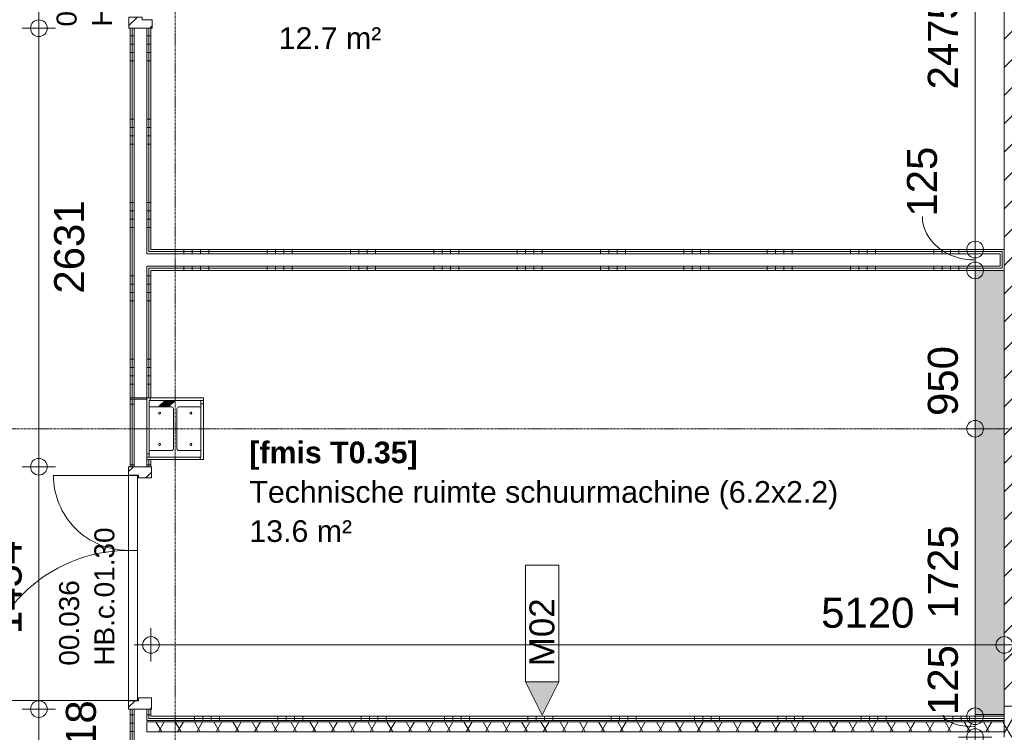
# Model space of a CAD drawing. Header units: millimetres. Extents: x 522 to 75900, y -25803 to 58941.
# Tile 113 of 134: x 43267 to 49175, y 26179 to 30454. Entities that reach past the tile are written whole.
import ezdxf

# ---------------------------------------------------------------- set-up
doc = ezdxf.new("R2010")
doc.units = ezdxf.units.MM
for name, pattern in [('Dash', [6.35, 3.175, -3.175]), ('Dot', [4.7625, 0, -4.7625]), ('Grid Line', [22.225, 12.7, -3.175, 3.175, -3.175])]:
    doc.linetypes.add(name, pattern=pattern)
for name, color, linetype, lineweight in [('00_Algemeen', 7, 'Dot', 9), ('00_Algemeen-100', 7, 'Continuous', 9), ('22_Metselwerk', 7, 'Continuous', 9), ('25_Metaalconstructiewerk', 7, 'Continuous', 9), ('30_Kozijnen-ramen-deuren', 7, 'Continuous', 9), ('42_Dekvloeren en vloersystemen', 7, 'Continuous', 9), ('42_Dekvloeren en vloersystemen_HATCH', 7, 'Continuous', 9)]:
    doc.layers.add(name, color=color, linetype=linetype, lineweight=lineweight)
doc.styles.add('Arial', font='arial.ttf', dxfattribs={"height": 180})
doc.styles.add('Arial_1', font='arial.ttf', dxfattribs={"height": 130})
doc.styles.add('Arial_3', font='arial.ttf', dxfattribs={"height": 150})
doc.styles.add('Arial_4', font='arial.ttf', dxfattribs={"height": 120})
doc.styles.add('Arial_B', font='arialbd.ttf', dxfattribs={"height": 130})
doc.dimstyles.new('1_8mm_continuous_mm_zwart', dxfattribs={"dimscale": 304.8, "dimtxt": 183.646692, "dimasz": 0.328084, "dimexe": 0.328084, "dimexo": 0.0625, "dimgap": 0.164042, "dimtad": 1, "dimdec": 0, "dimzin": 0, "dimdsep": 46, "dimtxsty": 'Arial', "dimblk1": 'DOTBLANK', "dimblk2": 'DOTBLANK', "dimsah": 1, "dimcen": 0.09, "dimdle": 0.328084, "dimazin": 0, "dimtfac": 1, "dimtdec": 4, "dimtix": 1, "dimtmove": 0, "dimatfit": 3, "dimfxl": 0.328084, "dimfxlon": 1, "dimtvp": 1, "dimtolj": 1, "dimtzin": 0, "dimarcsym": 2})
doc.dimstyles.new('1_8mm_continuous_mm_zwart_1', dxfattribs={"dimscale": 304.8, "dimtxt": 183.646692, "dimasz": 0.328084, "dimexe": 0.328084, "dimexo": 0.0625, "dimgap": 0.164042, "dimtad": 1, "dimdec": 0, "dimzin": 0, "dimdsep": 46, "dimtxsty": 'Arial', "dimblk1": 'DOTBLANK', "dimblk2": 'DOTBLANK', "dimsah": 1, "dimcen": 0.09, "dimdle": 0.328084, "dimazin": 0, "dimtfac": 1, "dimtdec": 4, "dimtix": 1, "dimtmove": 2, "dimatfit": 3, "dimfxl": 0.328084, "dimfxlon": 1, "dimtvp": 1, "dimtolj": 1, "dimtzin": 0, "dimarcsym": 2})
doc.dimstyles.new('1_8mm_continuous_mm_zwart_2', dxfattribs={"dimscale": 304.8, "dimtxt": 183.646692, "dimasz": 0.328084, "dimexe": 0.328084, "dimexo": 0.0625, "dimgap": 0.164042, "dimtad": 1, "dimdec": 0, "dimzin": 0, "dimdsep": 46, "dimtxsty": 'Arial', "dimblk1": 'DOTBLANK', "dimblk2": 'DOTBLANK', "dimsah": 1, "dimcen": 0.09, "dimdle": 0.328084, "dimazin": 0, "dimtfac": 1, "dimtdec": 4, "dimtix": 1, "dimtmove": 1, "dimatfit": 3, "dimfxl": 0.328084, "dimfxlon": 1, "dimtvp": 1, "dimtolj": 1, "dimtzin": 0, "dimarcsym": 2})
doc.dimstyles.new('1_8mm_continuous_mm_zwart_3', dxfattribs={"dimscale": 304.8, "dimtxt": 183.646692, "dimasz": 0.328084, "dimexe": 0.328084, "dimexo": 0.0625, "dimgap": 0.164042, "dimtad": 1, "dimdec": 0, "dimzin": 0, "dimdsep": 46, "dimtxsty": 'Arial', "dimblk1": 'DOTBLANK', "dimblk2": 'DOTBLANK', "dimsah": 1, "dimcen": 0.09, "dimdle": 0.328084, "dimazin": 0, "dimtfac": 1, "dimtdec": 4, "dimtix": 1, "dimtmove": 0, "dimatfit": 3, "dimfxl": 0.328084, "dimfxlon": 1, "dimtvp": 1, "dimtolj": 1, "dimtzin": 0, "dimarcsym": 2})
pattern_1 = [(180, (44055, 27182.5), (-6e-14, -500), []), (180, (44055, 27232.5), (-6e-14, -500), []), (180, (44055, 27282.5), (-6e-14, -500), []), (180, (44055, 27332.5), (-6e-14, -500), [])]
pattern_2 = [(90, (46752.5, 28950), (-500, -1e-11), []), (90, (46802.5, 28950), (-500, -1e-11), []), (90, (46852.5, 28950), (-500, -1e-11), []), (90, (46902.5, 28950), (-500, -1e-11), [])]
pattern_3 = [(90, (46815, 26150), (-500, -1e-11), []), (90, (46865, 26150), (-500, -1e-11), []), (90, (46915, 26150), (-500, -1e-11), []), (90, (46965, 26150), (-500, -1e-11), [])]
pattern_4 = [(180, (44055, 31207.5), (8e-13, -500), []), (180, (44055, 31257.5), (8e-13, -500), []), (180, (44055, 31307.5), (8e-13, -500), []), (180, (44055, 31357.5), (8e-13, -500), [])]
pattern_5 = [(4e-13, (43930, 27796.25), (-3e-12, 500), []), (4e-13, (43930, 27746.25), (-3e-12, 500), []), (4e-13, (43930, 27696.25), (-3e-12, 500), []), (4e-13, (43930, 27646.25), (-3e-12, 500), [])]
pattern_6 = [(180, (44055, 28767.5), (2e-12, -500), []), (180, (44055, 28817.5), (2e-12, -500), []), (180, (44055, 28867.5), (2e-12, -500), []), (180, (44055, 28917.5), (2e-12, -500), [])]

# ---------------------------------------------------------------- blocks, each defined once
blk = doc.blocks.new('28_SCO_TLB_IN_steel S355_HEM - HE300M-V12-100 - Plattegrond - Begane grond')
at = {"layer": '25_Metaalconstructiewerk', "lineweight": 13}
h = blk.add_hatch(dxfattribs=at)
h.set_pattern_fill('FP_135', color=256, style=0, pattern_type=2)
h.set_pattern_definition([(45, (-44200, -28000), (-500, 500), []), (45, (-44030, -28000), (-500, 500), []), (45, (-44020, -28000), (-500, 500), []), (45, (-44010, -28000), (-500, 500), []), (45, (-44000, -28000), (-500, 500), []), (45, (-43990, -28000), (-500, 500), []), (45, (-43980, -28000), (-500, 500), []), (45, (-43970, -28000), (-500, 500), [])])
h.paths.add_polyline_path([(-155, -170), (155, -170), (155, -131), (22.5, -131), (14, -127.5), (10.5, -119), (10.5, 119), (14, 127.5), (22.5, 131), (155, 131), (155, 170), (-155, 170), (-155, 131), (-22.5, 131), (-14, 127.5), (-10.5, 119), (-10.5, -119), (-14, -127.5), (-22.5, -131), (-155, -131)], flags=0)
for p, q in [((155, 170), (-155, 170)), ((-155, 170), (-155, 131)), ((-155, 131), (-22.5, 131)), ((-10.5, 119), (-10.5, -119)), ((10.5, -119), (10.5, 119)), ((22.5, 131), (155, 131)), ((155, 131), (155, 170)), ((-22.5, -131), (-155, -131)), ((-155, -131), (-155, -170)), ((-155, -170), (155, -170)), ((155, -131), (22.5, -131)), ((155, -170), (155, -131))]:
    blk.add_line(p, q, dxfattribs=at)
for centre, start, end in [((-22.5, 119), 0, 90), ((22.5, 119), 90, 180), ((-22.5, -119), 270, 0), ((22.5, -119), 180, 270)]:
    blk.add_arc(centre, 12, start, end, dxfattribs=at)
blk = doc.blocks.new('28_ARC_staal - bevestiging - voetplaat 4 ankers lxbxt_f - 500x500x20 stelruimte 20 200-200 inboordiepte 500-3222366-100 - Plattegrond - Begane grond')
at = {"layer": '25_Metaalconstructiewerk', "lineweight": 13}
for centre, start, end in [((-93.9, 93.9), 0, 180), ((-93.9, 93.9), 180, 360), ((93.9, 93.9), 0, 180), ((93.9, 93.9), 180, 360), ((-93.9, -93.9), 0, 180), ((-93.9, -93.9), 180, 360), ((93.9, -93.9), 0, 180), ((93.9, -93.9), 180, 360)]:
    blk.add_arc(centre, 6, start, end, dxfattribs=at)
blk = doc.blocks.new('FRA_R12_AWT_CON_Betonwerk_R20_rvt-1-100 - Plattegrond - Begane grond')
at = {"layer": '42_Dekvloeren en vloersystemen_HATCH', "lineweight": 5, "true_color": 0xf5f5f5}
h = blk.add_hatch(color=7, dxfattribs=at)
h.paths.add_polyline_path([(49000, 26275), (49175, 26275), (49175, 26285), (49000, 26285)], flags=0)
h.paths.add_polyline_path([(49325, 31972.5), (52758.6, 31972.5), (52758.6, 32084.4), (49325, 32084.4), (49325, 31999.7)], flags=0)
h.paths.add_polyline_path([(51760, 51385), (51765, 51385), (51765, 51965), (50985, 51965), (50985, 51385), (51140.7, 51385)], flags=0)
h.paths.add_polyline_path([(51140.7, 51390), (50990, 51390), (50990, 51960), (51760, 51960), (51760, 51390)], flags=0)
h = blk.add_hatch(color=7, dxfattribs=at)
h.paths.add_polyline_path([(49175, 26285), (49174.6, 28950), (49000, 28950), (49000, 26285)], flags=0)
h.paths.add_polyline_path([(51140.7, 26485), (53075, 26485), (53075, 26564), (53026.7, 26564), (53026.7, 27629.9), (53075, 27629.9), (53075, 28807.5), (49325, 28807.5), (49325, 26485), (49516, 26485)], flags=0)
h.paths.add_polyline_path([(50100, 27146.2), (50100, 27446.2), (50300, 27446.2), (50300, 27146.2)], flags=0)
h.paths.add_polyline_path([(50020, 27146.2), (49550, 27146.2), (49550, 28146.2), (50020, 28146.2)], flags=0)
h.paths.add_polyline_path([(50300, 27496.2), (50100, 27496.2), (50100, 27796.2), (50300, 27796.2)], flags=0)
h.paths.add_polyline_path([(50300, 27846.2), (50100, 27846.2), (50100, 28146.2), (50300, 28146.2)], flags=0)
h.paths.add_polyline_path([(52000, 27922.5), (52000, 28722.5), (52800, 28722.5), (52800, 27922.5), (52765.4, 27922.5)], flags=0)
h.paths.add_polyline_path([(51953.1, 28957.5), (53075, 28957.5), (53075, 28972.5), (49325, 28972.5), (49325, 28957.5), (51140.7, 28957.5)], flags=0)
at = {"layer": '42_Dekvloeren en vloersystemen', "lineweight": 13}
for p, q in [((49000, 28950), (49000, 26285)), ((49000, 26285), (49175, 26285))]:
    blk.add_line(p, q, dxfattribs=at)
at = {"lineweight": 13}
blk.add_blockref('28_SCO_TLB_IN_steel S355_HEM - HE300M-V12-100 - Plattegrond - Begane grond', (44200, 28000), dxfattribs=at)
at = {"lineweight": 13, "rotation": 89.99999999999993}
blk.add_blockref('28_ARC_staal - bevestiging - voetplaat 4 ankers lxbxt_f - 500x500x20 stelruimte 20 200-200 inboordiepte 500-3222366-100 - Plattegrond - Begane grond', (44200, 28000), dxfattribs=at)
blk = doc.blocks.new('32_HB_c - 01_30_1454x2400_125mm-9792938-100 - Plattegrond - Begane grond')
at = {"layer": '30_Kozijnen-ramen-deuren', "true_color": 0xc0c0c0}
h = blk.add_hatch(dxfattribs=at)
h.set_pattern_fill('FP_79', color=9, style=0, pattern_type=2)
h.set_pattern_definition([(315, (-26924.15, 43981), (70.71068, 70.71068), [])])
h.paths.add_polyline_path([(-606.2, -78), (-539.2, -78), (-539.2, 1), (-556.2, 1), (-556.2, 61), (-606.2, 61), (-606.2, -51.7)], flags=0)
h.paths.add_polyline_path([(780.8, -78), (847.8, -78), (847.8, 61), (797.8, 61), (797.8, 1), (780.8, 1), (780.8, -51.7)], flags=0)
at = {"layer": '30_Kozijnen-ramen-deuren'}
for p, q in [((-606.2, 61), (-606.2, -78)), ((-556.2, 61), (-606.2, 61)), ((-556.2, 1), (-556.2, 61)), ((847.8, 61), (797.8, 61)), ((797.8, 61), (797.8, 1)), ((847.8, -78), (847.8, 61)), ((-539.2, 1), (-556.2, 1)), ((-539.2, -78), (-539.2, 1)), ((797.8, 1), (780.8, 1)), ((780.8, 1), (780.8, -78)), ((-606.2, -78), (-539.2, -78)), ((780.8, -78), (847.8, -78))]:
    blk.add_line(p, q, dxfattribs=at)
blk = doc.blocks.new('32_HB_a - 01_30_1034x2400_125mm-9730390-100 - Plattegrond - Begane grond')
at = {"layer": '30_Kozijnen-ramen-deuren', "true_color": 0xc0c0c0}
h = blk.add_hatch(dxfattribs=at)
h.set_pattern_fill('FP_81', color=9, style=0, pattern_type=2)
h.set_pattern_definition([(315, (-30920.15, 44004), (70.71068, 70.71068), [])])
h.paths.add_polyline_path([(-517.2, -58), (-467.2, -58), (-467.2, 2), (-450.2, 2), (-450.2, 81), (-517.2, 81)], flags=0)
h.paths.add_polyline_path([(449.8, 2), (466.8, 2), (466.8, -58), (516.8, -58), (516.8, 81), (449.8, 81)], flags=0)
at = {"layer": '30_Kozijnen-ramen-deuren'}
for p, q in [((-517.2, 81), (-450.2, 81)), ((-517.2, -58), (-517.2, 81)), ((-450.2, 81), (-450.2, 2)), ((449.8, 81), (516.8, 81)), ((449.8, 2), (449.8, 81)), ((516.8, 81), (516.8, -58)), ((-467.2, 2), (-467.2, -58)), ((-450.2, 2), (-467.2, 2)), ((466.8, 2), (449.8, 2)), ((466.8, -58), (466.8, 2)), ((-467.2, -58), (-517.2, -58)), ((516.8, -58), (466.8, -58))]:
    blk.add_line(p, q, dxfattribs=at)
blk = doc.blocks.new('32_DO_deurblad_HT_vlak - standaard-8636804-100 - Plattegrond - Begane grond')
at = {"layer": '30_Kozijnen-ramen-deuren', "lineweight": 18}
for p, q in [((-159.3, 0), (-159.3, 55)), ((-159.3, 55), (290.7, 55)), ((290.7, 0), (-159.3, 0)), ((290.7, 55), (290.7, 0))]:
    blk.add_line(p, q, dxfattribs=at)
at = {"layer": '30_Kozijnen-ramen-deuren'}
for p, q in [((-159.3, -450), (-159.3, 0)), ((276.8, 0), (284.5, 0))]:
    blk.add_line(p, q, dxfattribs=at)
at = {"layer": '30_Kozijnen-ramen-deuren', "linetype": 'Dash'}
blk.add_line((276.8, 55), (284.5, 55), dxfattribs=at)
at = {"layer": '30_Kozijnen-ramen-deuren'}
blk.add_arc((-159.3, 0), 450, 270, 360, dxfattribs=at)
blk = doc.blocks.new('32_DO_deurblad_HT_vlak - standaard-8636806-100 - Plattegrond - Begane grond')
at = {"layer": '30_Kozijnen-ramen-deuren'}
for p, q in [((-384.3, 900), (-384.3, 0)), ((487.9, 0), (503.3, 0))]:
    blk.add_line(p, q, dxfattribs=at)
at = {"layer": '30_Kozijnen-ramen-deuren', "lineweight": 18}
for p, q in [((515.7, 0), (-384.3, 0)), ((-384.3, 0), (-384.3, -55)), ((515.7, -55), (515.7, 0)), ((-384.3, -55), (515.7, -55))]:
    blk.add_line(p, q, dxfattribs=at)
at = {"layer": '30_Kozijnen-ramen-deuren', "linetype": 'Dash'}
blk.add_line((487.9, -55), (503.3, -55), dxfattribs=at)
at = {"layer": '30_Kozijnen-ramen-deuren'}
blk.add_arc((-384.3, 0), 900, 360, 90, dxfattribs=at)
blk = doc.blocks.new('DIMBLOCK37-100 - Plattegrond - Begane grond')
at = {"layer": '00_Algemeen-100', "transparency": 16777216}
for p, q in [((44055, 26802.7), (44055, 26602.7)), ((44055, 26702.7), (44055, 26802.7)), ((49175, 26802.7), (49175, 26602.7)), ((49175, 26702.7), (49175, 26802.7)), ((43955, 26702.7), (49175, 26702.7))]:
    blk.add_line(p, q, dxfattribs=at)
for centre in [(44055, 26702.7), (49175, 26702.7)]:
    blk.add_circle(centre, 50, dxfattribs=at)
at = {"layer": '00_Algemeen-100', "color": 0, "transparency": 16777216, "insert": (48076.1, 26986.3), "char_height": 180, "width": 664.518, "attachment_point": 1, "line_spacing_factor": 0.941778, "style": 'Arial'}
blk.add_mtext('5120', dxfattribs=at)
blk = doc.blocks.new('_DotBlank')
at = {"color": 0, "linetype": 'ByBlock', "lineweight": -2}
blk.add_line((-0.5, 0), (-1, 0), dxfattribs=at)
blk.add_circle((0, 0), 0.5, dxfattribs=at)
blk = doc.blocks.new('DIMBLOCK38-100 - Plattegrond - Begane grond')
at = {"layer": '00_Algemeen-100', "transparency": 16777216}
for p, q in [((49175, 26802.7), (49175, 26602.7)), ((49175, 26702.7), (49175, 26802.7)), ((49325, 26802.7), (49325, 26602.7)), ((49325, 26702.7), (49325, 26802.7)), ((49175, 26702.7), (49325, 26702.7))]:
    blk.add_line(p, q, dxfattribs=at)
for centre in [(49175, 26702.7), (49325, 26702.7)]:
    blk.add_circle(centre, 50, dxfattribs=at)
blk.add_ellipse((49524.1, 26702.7), major_axis=(0, 301), ratio=0.910513, start_param=0, end_param=1.570796, dxfattribs=at)
at = {"layer": '00_Algemeen-100', "color": 0, "transparency": 16777216, "insert": (49524.1, 27096.1), "char_height": 180, "width": 498.389, "attachment_point": 1, "line_spacing_factor": 0.941778, "style": 'Arial'}
blk.add_mtext('150', dxfattribs=at)
blk = doc.blocks.new('00_TAG-WA_wall tag_BAR - Type Mark_7x2-7455557-100 - Plattegrond - Begane grond')
at = {"layer": '00_Algemeen', "linetype": 'Continuous'}
blk.add_hatch(color=256, dxfattribs=at).paths.add_polyline_path([(0, -2), (-1, 0), (1, 0)], flags=0)
for p, q in [((-1, 7), (-1, 0)), ((1, 7), (-1, 7)), ((1, 0), (1, 7)), ((-1, 0), (1, 0)), ((1, 0), (-1, 0)), ((-1, 0), (0, -2)), ((0, -2), (1, 0))]:
    blk.add_line(p, q, dxfattribs=at)
blk = doc.blocks.new('DIMBLOCK145-100 - Plattegrond - Begane grond')
at = {"layer": '00_Algemeen-100', "transparency": 16777216}
for p, q in [((49099.9, 31550), (48899.9, 31550)), ((48999.9, 31550), (48999.9, 29075)), ((48999.9, 31550), (49099.9, 31550)), ((49099.9, 29075), (48899.9, 29075)), ((48999.9, 29075), (49099.9, 29075))]:
    blk.add_line(p, q, dxfattribs=at)
for centre in [(48999.9, 31550), (48999.9, 29075)]:
    blk.add_circle(centre, 50, dxfattribs=at)
at = {"layer": '00_Algemeen-100', "color": 0, "transparency": 16777216, "insert": (48716.2, 30035.6), "char_height": 180, "width": 664.518, "attachment_point": 1, "rotation": 90, "line_spacing_factor": 0.941778, "style": 'Arial'}
blk.add_mtext('2475', dxfattribs=at)
blk = doc.blocks.new('DIMBLOCK146-100 - Plattegrond - Begane grond')
at = {"layer": '00_Algemeen-100', "transparency": 16777216}
for p, q in [((49099.9, 29075), (48899.9, 29075)), ((48999.9, 29075), (48999.9, 28950)), ((48999.9, 29075), (49099.9, 29075)), ((49099.9, 28950), (48899.9, 28950)), ((48999.9, 28950), (49099.9, 28950))]:
    blk.add_line(p, q, dxfattribs=at)
for centre in [(48999.9, 29075), (48999.9, 28950)]:
    blk.add_circle(centre, 50, dxfattribs=at)
blk.add_ellipse((48999.9, 29272.6), major_axis=(-316.7, 0), ratio=0.821134, start_param=0, end_param=1.570796, dxfattribs=at)
at = {"layer": '00_Algemeen-100', "color": 0, "transparency": 16777216, "insert": (48590.8, 29272.6), "char_height": 180, "width": 498.389, "attachment_point": 1, "rotation": 90, "line_spacing_factor": 0.941778, "style": 'Arial'}
blk.add_mtext('125', dxfattribs=at)
blk = doc.blocks.new('DIMBLOCK147-100 - Plattegrond - Begane grond')
at = {"layer": '00_Algemeen-100', "transparency": 16777216}
for p, q in [((49099.9, 28950), (48899.9, 28950)), ((48999.9, 28950), (48999.9, 28000)), ((48999.9, 28950), (49099.9, 28950)), ((49099.9, 28000), (48899.9, 28000)), ((48999.9, 28000), (49099.9, 28000))]:
    blk.add_line(p, q, dxfattribs=at)
for centre in [(48999.9, 28950), (48999.9, 28000)]:
    blk.add_circle(centre, 50, dxfattribs=at)
at = {"layer": '00_Algemeen-100', "color": 0, "transparency": 16777216, "insert": (48716.2, 28076.4), "char_height": 180, "width": 498.389, "attachment_point": 1, "rotation": 90, "line_spacing_factor": 0.941778, "style": 'Arial'}
blk.add_mtext('950', dxfattribs=at)
blk = doc.blocks.new('DIMBLOCK148-100 - Plattegrond - Begane grond')
at = {"layer": '00_Algemeen-100', "transparency": 16777216}
for p, q in [((49099.9, 28000), (48899.9, 28000)), ((48999.9, 28000), (48999.9, 26275)), ((48999.9, 28000), (49099.9, 28000)), ((49099.9, 26275), (48899.9, 26275)), ((48999.9, 26275), (49099.9, 26275))]:
    blk.add_line(p, q, dxfattribs=at)
for centre in [(48999.9, 28000), (48999.9, 26275)]:
    blk.add_circle(centre, 50, dxfattribs=at)
at = {"layer": '00_Algemeen-100', "color": 0, "transparency": 16777216, "insert": (48716.2, 26860.6), "char_height": 180, "width": 664.518, "attachment_point": 1, "rotation": 90, "line_spacing_factor": 0.941778, "style": 'Arial'}
blk.add_mtext('1725', dxfattribs=at)
blk = doc.blocks.new('DIMBLOCK149-100 - Plattegrond - Begane grond')
at = {"layer": '00_Algemeen-100', "transparency": 16777216}
for p, q in [((49099.9, 26275), (48899.9, 26275)), ((48999.9, 26275), (48999.9, 26050)), ((48999.9, 26275), (49099.9, 26275)), ((49099.9, 26150), (48899.9, 26150)), ((48999.9, 26150), (49099.9, 26150))]:
    blk.add_line(p, q, dxfattribs=at)
for centre in [(48999.9, 26275), (48999.9, 26150)]:
    blk.add_circle(centre, 50, dxfattribs=at)
blk.add_ellipse((48999.9, 26282.2), major_axis=(-191.3, 0), ratio=0.36449, start_param=0, end_param=1.570796, dxfattribs=at)
at = {"layer": '00_Algemeen-100', "color": 0, "transparency": 16777216, "insert": (48716.2, 26282.2), "char_height": 180, "width": 498.389, "attachment_point": 1, "rotation": 90, "line_spacing_factor": 0.941778, "style": 'Arial'}
blk.add_mtext('125', dxfattribs=at)
blk = doc.blocks.new('DIMBLOCK411-100 - Plattegrond - Begane grond')
at = {"layer": '00_Algemeen-100', "transparency": 16777216}
for p, q in [((43282.3, 26318), (43482.3, 26318)), ((43382.3, 26318), (43282.3, 26318)), ((43382.3, 26000), (43382.3, 26318)), ((43482.3, 26000), (43282.3, 26000)), ((43382.3, 26000), (43482.3, 26000))]:
    blk.add_line(p, q, dxfattribs=at)
for centre in [(43382.3, 26318), (43382.3, 26000)]:
    blk.add_circle(centre, 50, dxfattribs=at)
at = {"layer": '00_Algemeen-100', "color": 0, "transparency": 16777216, "insert": (43544.4, 25951.3), "char_height": 180, "width": 498.389, "attachment_point": 1, "rotation": 90, "line_spacing_factor": 0.941778, "style": 'Arial'}
blk.add_mtext('318', dxfattribs=at)
blk = doc.blocks.new('DIMBLOCK412-100 - Plattegrond - Begane grond')
at = {"layer": '00_Algemeen-100', "transparency": 16777216}
for p, q in [((43282.3, 27772), (43482.3, 27772)), ((43382.3, 27772), (43282.3, 27772)), ((43382.3, 26318), (43382.3, 27772)), ((43282.3, 26318), (43482.3, 26318)), ((43382.3, 26318), (43282.3, 26318))]:
    blk.add_line(p, q, dxfattribs=at)
for centre in [(43382.3, 27772), (43382.3, 26318)]:
    blk.add_circle(centre, 50, dxfattribs=at)
at = {"layer": '00_Algemeen-100', "color": 0, "transparency": 16777216, "insert": (43098.6, 26768.1), "char_height": 180, "width": 664.518, "attachment_point": 1, "rotation": 90, "line_spacing_factor": 0.941778, "style": 'Arial'}
blk.add_mtext('1454', dxfattribs=at)
blk = doc.blocks.new('DIMBLOCK413-100 - Plattegrond - Begane grond')
at = {"layer": '00_Algemeen-100', "transparency": 16777216}
for p, q in [((43482.3, 30403), (43282.3, 30403)), ((43382.3, 27772), (43382.3, 30403)), ((43382.3, 30403), (43482.3, 30403)), ((43282.3, 27772), (43482.3, 27772)), ((43382.3, 27772), (43282.3, 27772))]:
    blk.add_line(p, q, dxfattribs=at)
for centre in [(43382.3, 30403), (43382.3, 27772)]:
    blk.add_circle(centre, 50, dxfattribs=at)
at = {"layer": '00_Algemeen-100', "color": 0, "transparency": 16777216, "insert": (43474.1, 28810.6), "char_height": 180, "width": 664.518, "attachment_point": 1, "rotation": 90, "line_spacing_factor": 0.941778, "style": 'Arial'}
blk.add_mtext('2631', dxfattribs=at)
blk = doc.blocks.new('DIMBLOCK414-100 - Plattegrond - Begane grond')
at = {"layer": '00_Algemeen-100', "transparency": 16777216}
for p, q in [((43482.3, 31437), (43282.3, 31437)), ((43382.3, 30403), (43382.3, 31437)), ((43382.3, 31437), (43482.3, 31437)), ((43482.3, 30403), (43282.3, 30403)), ((43382.3, 30403), (43482.3, 30403))]:
    blk.add_line(p, q, dxfattribs=at)
for centre in [(43382.3, 31437), (43382.3, 30403)]:
    blk.add_circle(centre, 50, dxfattribs=at)
at = {"layer": '00_Algemeen-100', "color": 0, "transparency": 16777216, "insert": (43098.6, 30643.1), "char_height": 180, "width": 664.518, "attachment_point": 1, "rotation": 90, "line_spacing_factor": 0.941778, "style": 'Arial'}
blk.add_mtext('1034', dxfattribs=at)

msp = doc.modelspace()

# ---------------------------------------------------------------- hatches: boundary and pattern name
at = {"layer": '22_Metselwerk', "true_color": 0x808080}
h = msp.add_hatch(dxfattribs=at)
h.set_pattern_fill('FP_122', color=8, angle=270, style=0, pattern_type=2)
h.set_pattern_definition(pattern_4)
h.paths.add_polyline_path([(43942.5, 28962.5), (43942.5, 30403), (43930, 30403), (43930, 28962.5)], flags=0)
h.paths.add_polyline_path([(43942.5, 31437), (43942.5, 31793), (43930, 31793), (43930, 31437)], flags=0)
h.paths.add_polyline_path([(43942.5, 32827), (43942.5, 32940), (43930, 32940), (43930, 32827)], flags=0)
h = msp.add_hatch(dxfattribs=at)
h.set_pattern_fill('FP_122', color=8, angle=270, style=0, pattern_type=2)
h.set_pattern_definition(pattern_4)
h.paths.add_polyline_path([(43955, 28975), (43955, 30403), (43942.5, 30403), (43942.5, 28975)], flags=0)
h.paths.add_polyline_path([(43955, 31437), (43955, 31793), (43942.5, 31793), (43942.5, 31437)], flags=0)
h.paths.add_polyline_path([(43955, 32827), (43955, 32940), (43942.5, 32940), (43942.5, 32827)], flags=0)
h = msp.add_hatch(dxfattribs=at)
h.set_pattern_fill('FP_122', color=8, angle=270, style=0, pattern_type=2)
h.set_pattern_definition(pattern_4)
h.paths.add_polyline_path([(44042.5, 29062.5), (44042.5, 30403), (44030, 30403), (44030, 29062.5), (44032.7, 29062.5)], flags=0)
h.paths.add_polyline_path([(44030, 31437), (44042.5, 31437), (44042.5, 31575), (44030, 31575)], flags=0)
h.paths.add_polyline_path([(44042.5, 31650), (44042.5, 31793), (44030, 31793), (44030, 31650)], flags=0)
h.paths.add_polyline_path([(44032.7, 32827), (44042.5, 32827), (44042.5, 32940), (44030, 32940), (44030, 32827)], flags=0)
h = msp.add_hatch(dxfattribs=at)
h.set_pattern_fill('FP_122', color=8, angle=270, style=0, pattern_type=2)
h.set_pattern_definition(pattern_4)
h.paths.add_polyline_path([(44055, 29075), (44055, 30403), (44042.5, 30403), (44042.5, 29075)], flags=0)
h.paths.add_polyline_path([(44042.5, 31437), (44055, 31437), (44055, 31562.5), (44042.5, 31562.5)], flags=0)
h.paths.add_polyline_path([(44055, 31662.5), (44055, 31793), (44042.5, 31793), (44042.5, 31662.5)], flags=0)
h.paths.add_polyline_path([(44055, 32827), (44055, 32940), (44042.5, 32940), (44042.5, 32827)], flags=0)
at = {"layer": '22_Metselwerk'}
h = msp.add_hatch(dxfattribs=at)
h.set_pattern_fill('FP_16', color=256, angle=-135, style=0, pattern_type=2)
h.set_pattern_definition([(45, (0, 0), (-84.85281, 84.85281), [])])
h.paths.add_polyline_path([(49325, 28957.5), (49325, 32257.5), (49175, 32257.5), (49175, 28957.5)], flags=0)
at = {"layer": '22_Metselwerk', "true_color": 0x808080}
h = msp.add_hatch(dxfattribs=at)
h.set_pattern_fill('FP_17', color=8, angle=-90, style=0, pattern_type=2)
h.set_pattern_definition(pattern_2)
h.paths.add_polyline_path([(49175, 29062.5), (49175, 29075), (44042.5, 29075), (44042.5, 29062.5), (49162.5, 29062.5)], flags=0)
h = msp.add_hatch(dxfattribs=at)
h.set_pattern_fill('FP_17', color=8, angle=-90, style=0, pattern_type=2)
h.set_pattern_definition(pattern_2)
h.paths.add_polyline_path([(49175, 28950), (49175, 29062.5), (49162.5, 29062.5), (49162.5, 28962.5), (44042.5, 28962.5), (44042.5, 28950), (49109.9, 28950)], flags=0)
h.paths.add_polyline_path([(43942.5, 28950), (43942.5, 28962.5), (43930, 28962.5), (43930, 28950)], flags=0)
h = msp.add_hatch(dxfattribs=at)
h.set_pattern_fill('FP_17', color=8, angle=-90, style=0, pattern_type=2)
h.set_pattern_definition(pattern_2)
h.paths.add_polyline_path([(49162.5, 28962.5), (49162.5, 29050), (49150, 29050), (49150, 28975), (44030, 28975), (44030, 28962.5), (49109.9, 28962.5)], flags=0)
h.paths.add_polyline_path([(43942.5, 28962.5), (43955, 28962.5), (43955, 28975), (43942.5, 28975)], flags=0)
h = msp.add_hatch(dxfattribs=at)
h.set_pattern_fill('FP_17', color=8, angle=-90, style=0, pattern_type=2)
h.set_pattern_definition(pattern_2)
h.paths.add_polyline_path([(49162.5, 29050), (49162.5, 29062.5), (44030, 29062.5), (44030, 29050), (49150, 29050)], flags=0)
h = msp.add_hatch(dxfattribs=at)
h.set_pattern_fill('FP_303', color=8, angle=270, style=0, pattern_type=2)
h.set_pattern_definition(pattern_6)
h.paths.add_polyline_path([(43930, 28185), (43942.5, 28185), (43942.5, 28950), (43930, 28950), (43930, 28438)], flags=0)
h = msp.add_hatch(dxfattribs=at)
h.set_pattern_fill('FP_303', color=8, angle=270, style=0, pattern_type=2)
h.set_pattern_definition(pattern_6)
h.paths.add_polyline_path([(43955, 28185), (43955, 28962.5), (43942.5, 28962.5), (43942.5, 28185)], flags=0)
h = msp.add_hatch(dxfattribs=at)
h.set_pattern_fill('FP_303', color=8, angle=270, style=0, pattern_type=2)
h.set_pattern_definition(pattern_6)
h.paths.add_polyline_path([(44042.5, 28185), (44042.5, 28962.5), (44030, 28962.5), (44030, 28185)], flags=0)
h = msp.add_hatch(dxfattribs=at)
h.set_pattern_fill('FP_303', color=8, angle=270, style=0, pattern_type=2)
h.set_pattern_definition(pattern_6)
h.paths.add_polyline_path([(44042.5, 28185), (44055, 28185), (44055, 28950), (44042.5, 28950), (44042.5, 28438)], flags=0)
at = {"layer": '22_Metselwerk'}
h = msp.add_hatch(dxfattribs=at)
h.set_pattern_fill('FP_16', color=256, angle=-135, style=0, pattern_type=2)
h.set_pattern_definition([(45, (0, 0), (-84.85281, 84.85281), [])])
h.paths.add_polyline_path([(53075, 28807.5), (53075, 28957.5), (49175, 28957.5), (49175, 28807.5), (52765.4, 28807.5)], flags=0)
h = msp.add_hatch(dxfattribs=at)
h.set_pattern_fill('FP_16', color=256, angle=-135, style=0, pattern_type=2)
h.set_pattern_definition([(45, (0, 0), (-84.85281, 84.85281), [])])
h.paths.add_polyline_path([(49325, 26485), (49325, 28807.5), (49175, 28807.5), (49175, 26485)], flags=0)
at = {"layer": '22_Metselwerk', "true_color": 0x808080}
h = msp.add_hatch(dxfattribs=at)
h.set_pattern_fill('FP_238', color=8, angle=-90, style=0, pattern_type=2)
h.set_pattern_definition([(90, (44400, 28170), (-500, 3e-14), []), (90, (44450, 28170), (-500, 3e-14), []), (90, (44500, 28170), (-500, 3e-14), []), (90, (44550, 28170), (-500, 3e-14), [])])
h.paths.add_polyline_path([(44222.5, 28170), (44370, 28170), (44370, 28185), (44030, 28185), (44030, 28170), (44177.5, 28170)], flags=0)
h = msp.add_hatch(dxfattribs=at)
h.set_pattern_fill('FP_302', color=8, angle=-90, style=0, pattern_type=2)
h.set_pattern_definition(pattern_5)
h.paths.add_polyline_path([(43930, 27815), (43942.5, 27815), (43942.5, 28177.5), (43930, 28177.5), (43930, 28042.3)], flags=0)
h = msp.add_hatch(dxfattribs=at)
h.set_pattern_fill('FP_302', color=8, angle=-90, style=0, pattern_type=2)
h.set_pattern_definition(pattern_5)
h.paths.add_polyline_path([(43942.5, 27815), (43955, 27815), (43955, 28177.5), (43942.5, 28177.5), (43942.5, 28042.3)], flags=0)
h = msp.add_hatch(dxfattribs=at)
h.set_pattern_fill('FP_235', color=8, angle=270, style=0, pattern_type=2)
h.set_pattern_definition([(180, (44045, 28200), (-6e-14, -500), []), (180, (44045, 28250), (-6e-14, -500), []), (180, (44045, 28300), (-6e-14, -500), []), (180, (44045, 28350), (-6e-14, -500), [])])
h.paths.add_polyline_path([(44045, 27830), (44045, 28170), (44030, 28170), (44030, 27830), (44032.7, 27830)], flags=0)
h = msp.add_hatch(dxfattribs=at)
h.set_pattern_fill('FP_237', color=8, angle=-90, style=0, pattern_type=2)
h.set_pattern_definition([(0, (44355, 27800), (0, 500), []), (0, (44355, 27750), (0, 500), []), (0, (44355, 27700), (0, 500), []), (0, (44355, 27650), (0, 500), [])])
h.paths.add_polyline_path([(44370, 27830), (44370, 28170), (44355, 28170), (44355, 27830)], flags=0)
h = msp.add_hatch(dxfattribs=at)
h.set_pattern_fill('FP_236', color=8, angle=-90, style=0, pattern_type=2)
h.set_pattern_definition([(270, (44000, 27830), (500, 3e-14), []), (270, (43950, 27830), (500, 3e-14), []), (270, (43900, 27830), (500, 3e-14), []), (270, (43850, 27830), (500, 3e-14), [])])
h.paths.add_polyline_path([(44235.8, 27815), (44370, 27815), (44370, 27830), (44030, 27830), (44030, 27815), (44032.7, 27815)], flags=0)
h = msp.add_hatch(dxfattribs=at)
h.set_pattern_fill('FP_14', color=8, angle=270, style=0, pattern_type=2)
h.set_pattern_definition(pattern_1)
h.paths.add_polyline_path([(43942.5, 26150), (43942.5, 26318), (43930, 26318), (43930, 26150)], flags=0)
h.paths.add_polyline_path([(43942.5, 27772), (43942.5, 27815), (43930, 27815), (43930, 27772)], flags=0)
h = msp.add_hatch(dxfattribs=at)
h.set_pattern_fill('FP_14', color=8, angle=270, style=0, pattern_type=2)
h.set_pattern_definition(pattern_1)
h.paths.add_polyline_path([(43955, 26162.5), (43955, 26318), (43942.5, 26318), (43942.5, 26162.5)], flags=0)
h.paths.add_polyline_path([(43955, 27772), (43955, 27815), (43942.5, 27815), (43942.5, 27772)], flags=0)
h = msp.add_hatch(dxfattribs=at)
h.set_pattern_fill('FP_14', color=8, angle=270, style=0, pattern_type=2)
h.set_pattern_definition(pattern_1)
h.paths.add_polyline_path([(44032.7, 26250), (44042.5, 26250), (44042.5, 26318), (44030, 26318), (44030, 26250)], flags=0)
h.paths.add_polyline_path([(44032.7, 27772), (44042.5, 27772), (44042.5, 27815), (44030, 27815), (44030, 27772)], flags=0)
h = msp.add_hatch(dxfattribs=at)
h.set_pattern_fill('FP_14', color=8, angle=270, style=0, pattern_type=2)
h.set_pattern_definition(pattern_1)
h.paths.add_polyline_path([(44042.5, 26262.5), (44055, 26262.5), (44055, 26318), (44042.5, 26318)], flags=0)
h.paths.add_polyline_path([(44055, 27772), (44055, 27815), (44042.5, 27815), (44042.5, 27772)], flags=0)
at = {"layer": '22_Metselwerk'}
h = msp.add_hatch(dxfattribs=at)
h.set_pattern_fill('FP_16', color=256, angle=-135, style=0, pattern_type=2)
h.set_pattern_definition([(45, (0, 0), (-84.85281, 84.85281), [])])
h.paths.add_polyline_path([(53075, 26335), (53075, 26485), (49175, 26485), (49175, 26335), (52765.4, 26335)], flags=0)
h = msp.add_hatch(dxfattribs=at)
h.set_pattern_fill('FP_9', color=256, angle=-120, style=0, pattern_type=2)
h.set_pattern_definition([(60, (0, 0), (-86.60254, 50), []), (120, (0, 0), (-86.60254, -50), [])])
h.paths.add_polyline_path([(53075, 26150), (53075, 26335), (49175, 26335), (49175, 26150), (52765.4, 26150)], flags=0)
h = msp.add_hatch(dxfattribs=at)
h.set_pattern_fill('FP_9', color=256, angle=-120, style=0, pattern_type=2)
h.set_pattern_definition([(60, (0, 0), (-86.60254, 50), []), (120, (0, 0), (-86.60254, -50), [])])
h.paths.add_polyline_path([(49175, 26182.5), (49175, 26242.5), (44030, 26242.5), (44030, 26182.5), (48703.7, 26182.5)], flags=0)
at = {"layer": '22_Metselwerk', "true_color": 0x808080}
h = msp.add_hatch(dxfattribs=at)
h.set_pattern_fill('FP_108', color=8, angle=-90, style=0, pattern_type=2)
h.set_pattern_definition(pattern_3)
h.paths.add_polyline_path([(49175, 26250), (49175, 26262.5), (44042.5, 26262.5), (44042.5, 26250), (48703.7, 26250)], flags=0)
h = msp.add_hatch(dxfattribs=at)
h.set_pattern_fill('FP_108', color=8, angle=-90, style=0, pattern_type=2)
h.set_pattern_definition(pattern_3)
h.paths.add_polyline_path([(49175, 26262.5), (49175, 26275), (44055, 26275), (44055, 26262.5), (48703.7, 26262.5)], flags=0)

# ---------------------------------------------------------------- linework, layer by layer
at = {"layer": '00_Algemeen', "color": 16, "linetype": 'Grid Line', "true_color": 0x800000}
for p, q in [((44200, 4084), (44200, 58341)), ((5155.6, 28000), (57181.4, 28000))]:
    msp.add_line(p, q, dxfattribs=at)
at = {"layer": '22_Metselwerk'}
for p, q in [((49175, 32257.5), (49175, 28807.5)), ((44055, 30403), (43930, 30403)), ((43930, 30403), (43930, 28185)), ((43942.5, 30403), (43942.5, 28185)), ((43955, 30403), (43955, 28185)), ((44030, 30403), (44030, 29050)), ((44042.5, 30403), (44042.5, 29062.5)), ((44055, 29075), (44055, 30403)), ((49175, 29075), (44055, 29075)), ((44030, 29050), (49150, 29050)), ((44042.5, 29062.5), (49162.5, 29062.5)), ((49150, 28975), (49150, 29050)), ((49162.5, 28962.5), (49162.5, 29062.5)), ((44030, 28975), (49150, 28975)), ((44030, 28975), (44030, 28185)), ((44042.5, 28962.5), (49162.5, 28962.5)), ((44042.5, 28962.5), (44042.5, 28185)), ((44055, 28950), (49175, 28950)), ((44055, 28185), (44055, 28950)), ((49175, 26150), (49175, 28807.5)), ((44370, 28185), (43930, 28185)), ((44030, 27772), (44030, 28185)), ((44370, 27815), (44370, 28185)), ((44030, 28177.5), (43930, 28177.5)), ((43930, 28177.5), (43930, 27772)), ((43942.5, 28177.5), (43942.5, 27772)), ((43955, 28177.5), (43955, 27772)), ((44045, 27869), (44045, 28131)), ((44370, 28170), (44355, 28170)), ((44355, 28131), (44355, 27869)), ((44045, 27830), (44030, 27830)), ((44030, 27830), (44030, 27815)), ((43930, 27772), (44055, 27772)), ((44030, 27815), (44370, 27815)), ((44042.5, 27815), (44042.5, 27772)), ((44055, 27772), (44055, 27815)), ((44055, 26318), (43930, 26318)), ((43930, 26318), (43930, 26000)), ((43942.5, 26000), (43942.5, 26318)), ((43955, 26000), (43955, 26318)), ((44030, 26318), (44030, 26250)), ((44042.5, 26318), (44042.5, 26262.5)), ((44055, 26275), (44055, 26318)), ((49175, 26335), (53075, 26335)), ((44030, 26250), (49175, 26250)), ((44030, 26242.5), (44030, 26182.5)), ((44030, 26242.5), (49175, 26242.5)), ((44042.5, 26262.5), (49175, 26262.5)), ((49175, 26275), (44055, 26275)), ((44030, 26182.5), (49175, 26182.5))]:
    msp.add_line(p, q, dxfattribs=at)
at = {"layer": '42_Dekvloeren en vloersystemen', "color": 7, "true_color": 0xffffff}
for p, q in [((49000, 26275), (49000, 28950)), ((43930, 28177.5), (43930, 28185)), ((43930, 28177.5), (43930, 28185)), ((43930, 27720), (43930, 27722)), ((43930, 27720), (43930, 27722)), ((43930, 26368), (43930, 26370)), ((43930, 26368), (43930, 26370))]:
    msp.add_line(p, q, dxfattribs=at)

# ---------------------------------------------------------------- block references
at = {"lineweight": 5}
msp.add_blockref('FRA_R12_AWT_CON_Betonwerk_R20_rvt-1-100 - Plattegrond - Begane grond', (0, 0), dxfattribs=at)
at = {"layer": '00_Algemeen', "linetype": 'Continuous', "xscale": 99.99999999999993, "yscale": 99.99999999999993, "zscale": 99.99999999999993}
msp.add_blockref('00_TAG-WA_wall tag_BAR - Type Mark_7x2-7455557-100 - Plattegrond - Begane grond', (46402.9, 26480.9), dxfattribs=at)
at = {"layer": '30_Kozijnen-ramen-deuren'}
for name, p, rotation in [('32_HB_a - 01_30_1034x2400_125mm-9730390-100 - Plattegrond - Begane grond', (44004, 30920.2), 89.99999999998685), ('32_HB_c - 01_30_1454x2400_125mm-9792938-100 - Plattegrond - Begane grond', (43981, 26924.2), 89.999999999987), ('32_DO_deurblad_HT_vlak - standaard-8636804-100 - Plattegrond - Begane grond', (43920, 27560.7), 269.999999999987), ('32_DO_deurblad_HT_vlak - standaard-8636806-100 - Plattegrond - Begane grond', (43920, 26754.3), 89.999999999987)]:
    msp.add_blockref(name, p, dxfattribs=dict(at, rotation=rotation))

# ---------------------------------------------------------------- texts
at = {"layer": '00_Algemeen', "linetype": 'Continuous', "attachment_point": 1, "rotation": 90}
for s, insert, char_height, width, style in [('HB.a.01.30', (43700.3, 30412.8), 120, 1090.295, 'Arial_4'), ('00.035', (43488.7, 30412.8), 120, 665.401, 'Arial_4'), ('HB.c.01.30', (43715.3, 26578.5), 120, 1082.278, 'Arial_4'), ('00.036', (43503.7, 26578.5), 120, 665.401, 'Arial_4'), ('M02', (46325.9, 26574.9), 150, 505.063, 'Arial_3')]:
    msp.add_mtext(s, dxfattribs=dict(at, insert=insert, char_height=char_height, width=width, style=style))
at = {"layer": '00_Algemeen', "linetype": 'Continuous', "char_height": 130, "attachment_point": 1, "style": 'Arial_1'}
for s, insert, width in [('12.7 m²', (44821.3, 30408.5), 737.552), ('12.7 m²', (44821.3, 30408.5), 737.552), ('Technische ruimte schuurmachine (6.2x2.2)', (44645.8, 27685.9), 4232.91), ('13.6 m²', (44645.8, 27450.9), 737.552), ('13.6 m²', (44645.8, 27450.9), 737.552)]:
    msp.add_mtext(s, dxfattribs=dict(at, insert=insert, width=width))
at = {"layer": '00_Algemeen', "color": 5, "linetype": 'Continuous', "true_color": 0x0000ff, "insert": (44645.8, 27922.9), "char_height": 130, "width": 1242.616, "attachment_point": 1, "style": 'Arial_B'}
msp.add_mtext('[fmis T0.35]', dxfattribs=at)

# ---------------------------------------------------------------- dimensions: what is measured, and where the dimension line sits
at = {"layer": '00_Algemeen', "linetype": 'Continuous'}
for base, p1, p2, dimstyle, override, picture, middle in [((48999.9, 29075), (49099.9, 31550), (49099.9, 29075), '1_8mm_continuous_mm_zwart', {"dimpost": '<>', "dimfxl": 2475}, 'DIMBLOCK145-100 - Plattegrond - Begane grond', (48858, 30312.5)), ((43382.3, 31437), (43482.3, 30403), (43482.3, 31437), '1_8mm_continuous_mm_zwart_3', {"dimpost": '<>', "dimfxl": 1034}, 'DIMBLOCK414-100 - Plattegrond - Begane grond', (43240.3, 30920)), ((48999.9, 26275), (49099.9, 28000), (49099.9, 26275), '1_8mm_continuous_mm_zwart', {"dimpost": '<>', "dimfxl": 1725}, 'DIMBLOCK148-100 - Plattegrond - Begane grond', (48858, 27137.5)), ((43382.3, 27772), (43282.3, 26318), (43282.3, 27772), '1_8mm_continuous_mm_zwart_3', {"dimpost": '<>', "dimfxl": 1454}, 'DIMBLOCK412-100 - Plattegrond - Begane grond', (43240.4, 27045))]:
    dim = msp.add_linear_dim(base=base, p1=p1, p2=p2, angle=90, dimstyle=dimstyle, override=override, dxfattribs=at)
    dim.commit()
    dim.dimension.update_dxf_attribs({"geometry": picture, "text_midpoint": middle})
for base, p1, p2, dimstyle, override, picture, middle in [((43382.3, 30403), (43282.3, 27772), (43482.3, 30403), '1_8mm_continuous_mm_zwart_1', {"dimpost": '<>', "dimfxl": 2638.590722}, 'DIMBLOCK413-100 - Plattegrond - Begane grond', (43594.1, 29142.9)), ((48999.9, 28950), (49099.9, 29075), (49099.9, 28950), '1_8mm_continuous_mm_zwart_2', {"dimpost": '<>', "dimfxl": 125}, 'DIMBLOCK146-100 - Plattegrond - Begane grond', (48710.8, 29521.8)), ((48999.9, 28000), (49099.9, 28950), (49099.9, 28000), '1_8mm_continuous_mm_zwart_1', {"dimpost": '<>', "dimfxl": 950}, 'DIMBLOCK147-100 - Plattegrond - Begane grond', (48836.2, 28325.6)), ((48999.9, 26150), (49099.9, 26275), (49099.9, 26150), '1_8mm_continuous_mm_zwart_2', {"dimpost": '<>', "dimfxl": 125}, 'DIMBLOCK149-100 - Plattegrond - Begane grond', (48836.2, 26531.4)), ((43382.3, 26318), (43482.3, 26000), (43282.3, 26318), '1_8mm_continuous_mm_zwart_1', {"dimpost": '<>', "dimfxl": 375.664744}, 'DIMBLOCK411-100 - Plattegrond - Begane grond', (43664.4, 26200.5))]:
    dim = msp.add_linear_dim(base=base, p1=p1, p2=p2, angle=90, dimstyle=dimstyle, override=override, dxfattribs=at)
    dim.commit()
    dim.dimension.update_dxf_attribs({"geometry": picture, "text_midpoint": middle, "dimtype": 160, "text_rotation": 90})
for base, p1, p2, dimstyle, override, picture, middle in [((49325, 26702.7), (49175, 26802.7), (49325, 26802.7), '1_8mm_continuous_mm_zwart_2', {"dimpost": '<>', "dimfxl": 150}, 'DIMBLOCK38-100 - Plattegrond - Begane grond', (49773.3, 26976.1)), ((49175, 26702.7), (44055, 26802.7), (49175, 26802.7), '1_8mm_continuous_mm_zwart_1', {"dimpost": '<>', "dimfxl": 5120}, 'DIMBLOCK37-100 - Plattegrond - Begane grond', (48408.3, 26866.3))]:
    dim = msp.add_linear_dim(base=base, p1=p1, p2=p2, dimstyle=dimstyle, override=override, dxfattribs=at)
    dim.commit()
    dim.dimension.update_dxf_attribs({"geometry": picture, "text_midpoint": middle, "dimtype": 160})

doc.saveas('drawing.dxf')
